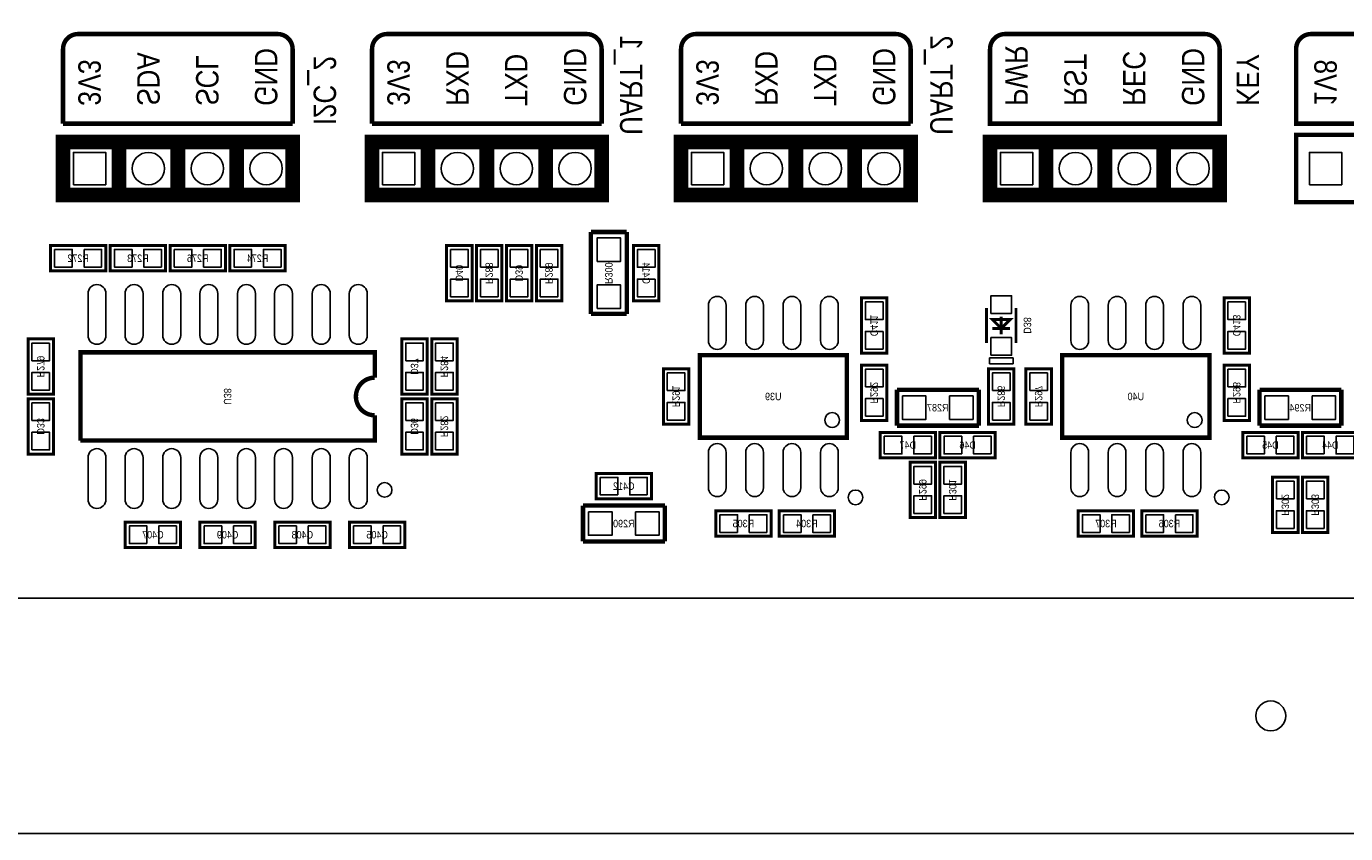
# Model space of a CAD drawing. Extents: x 0 to 150, y -8 to 98.
# Tile 7 of 13: x 77 to 122, y -8 to 19. Entities that reach past the tile are written whole.
import ezdxf
from ezdxf.enums import TextEntityAlignment as Align

# ---------------------------------------------------------------- set-up
doc = ezdxf.new("R2010")
doc.units = 0
for name, color, linetype in [('BG_OUTLINE', 92, 'CONTINUOUS'), ('BG_SILKSCREEN_BOTTOM', 52, 'CONTINUOUS'), ('PG_SILKSCREEN_BOTTOM', 150, 'CONTINUOUS'), ('PIN_BOTTOM', 253, 'CONTINUOUS'), ('RD_SILKSCREEN_BOTTOM', 80, 'CONTINUOUS')]:
    doc.layers.add(name, color=color, linetype=linetype)

msp = doc.modelspace()

# ---------------------------------------------------------------- linework, layer by layer
at = {"layer": 'BG_OUTLINE'}
msp.add_lwpolyline([(2.999994, 0), (146.99996, 0, 0.414214), (149.999954, 2.999994), (149.999954, 86.999826, 0.414214), (146.99996, 89.99982), (74.076052, 89.99982), (74.076052, 80.9498), (60.07608, 80.9498), (60.07608, 89.99982), (2.999994, 89.99982, 0.414214), (0, 86.999826), (0, 2.999994, 0.414214), (2.999994, 0), (2.999994, -1.999996), (0, -1.999996), (0, -5.999988, 0.414214), (1.999996, -7.999984), (147.999704, -7.999984, 0.414214), (149.9997, -5.999988), (149.9997, -1.999996), (146.999706, -1.999996), (146.999706, 0)], format="xyb", dxfattribs=at)
at = {"layer": 'BG_SILKSCREEN_BOTTOM', "const_width": 0.1524}
for points in [[(78.481936, 18.669, -0.414214), (78.989936, 19.177)], [(85.773768, 19.177, -0.414214), (86.281768, 18.669)], [(88.982042, 16.129), (88.982042, 18.669, -0.414214), (89.490042, 19.177), (96.273874, 19.177, -0.414214), (96.781874, 18.669), (96.781874, 16.129)], [(99.482148, 16.129), (99.482148, 18.669, -0.414214), (99.990148, 19.177), (106.77398, 19.177, -0.414214), (107.28198, 18.669), (107.28198, 16.129)], [(117.274086, 19.177), (110.490254, 19.177, 0.414214), (109.982254, 18.669), (109.982254, 16.129), (117.782086, 16.129), (117.782086, 18.669, 0.414214), (117.274086, 19.177)], [(132.38226, 18.669), (132.38226, 16.129), (120.382284, 16.129), (120.382284, 18.669, -0.414214), (120.890284, 19.177), (131.87426, 19.177, -0.414214), (132.38226, 18.669)]]:
    msp.add_lwpolyline(points, format="xyb", dxfattribs=at)
for points in [[(78.989936, 19.177), (85.773768, 19.177)], [(78.481936, 16.129), (78.481936, 18.669)], [(86.281768, 18.669), (86.281768, 16.129)], [(78.481936, 16.129), (86.281768, 16.129)], [(88.982042, 16.129), (96.781874, 16.129)], [(99.482148, 16.129), (107.28198, 16.129)], [(120.382284, 13.462), (132.38226, 13.462), (132.38226, 15.748), (120.382284, 15.748), (120.382284, 13.462)]]:
    msp.add_lwpolyline(points, dxfattribs=at)
at = {"layer": 'PG_SILKSCREEN_BOTTOM'}
for points, const_width in [([(78.78191, 13.705078), (86.281768, 13.705078), (86.281768, 15.504922), (78.481936, 15.504922), (78.481936, 13.705078), (78.78191, 13.705078)], 0.500126), ([(80.381856, 15.504922), (80.381856, 13.705078)], 0.500126), ([(82.381852, 15.504922), (82.381852, 13.705078)], 0.500126), ([(84.381848, 15.504922), (84.381848, 13.705078)], 0.500126), ([(89.282016, 13.705078), (96.781874, 13.705078), (96.781874, 15.504922), (88.982042, 15.504922), (88.982042, 13.705078), (89.282016, 13.705078)], 0.500126), ([(90.881962, 15.504922), (90.881962, 13.705078)], 0.500126), ([(92.881958, 15.504922), (92.881958, 13.705078)], 0.500126), ([(94.881954, 15.504922), (94.881954, 13.705078)], 0.500126), ([(99.782122, 13.705078), (107.28198, 13.705078), (107.28198, 15.504922), (99.482148, 15.504922), (99.482148, 13.705078), (99.782122, 13.705078)], 0.500126), ([(101.382068, 15.504922), (101.382068, 13.705078)], 0.500126), ([(103.382064, 15.504922), (103.382064, 13.705078)], 0.500126), ([(105.38206, 15.504922), (105.38206, 13.705078)], 0.500126), ([(110.282228, 13.705078), (117.782086, 13.705078), (117.782086, 15.504922), (109.982254, 15.504922), (109.982254, 13.705078), (110.282228, 13.705078)], 0.500126), ([(111.882174, 15.504922), (111.882174, 13.705078)], 0.500126), ([(113.88217, 15.504922), (113.88217, 13.705078)], 0.500126), ([(115.882166, 15.504922), (115.882166, 13.705078)], 0.500126), ([(97.6376, 12.446), (96.4184, 12.446)], 0.1524), ([(96.4184, 12.446), (96.4184, 9.6647)], 0.1524), ([(97.6376, 9.6647), (97.6376, 12.446)], 0.1524), ([(78.0542, 11.1252), (79.9338, 11.1252), (79.9338, 11.9888), (78.0542, 11.9888), (78.0542, 11.1252)], 0.1016), ([(81.9658, 11.9888), (80.0862, 11.9888), (80.0862, 11.1252), (81.9658, 11.1252), (81.9658, 11.9888)], 0.1016), ([(82.1182, 11.1252), (83.9978, 11.1252), (83.9978, 11.9888), (82.1182, 11.9888), (82.1182, 11.1252)], 0.1016), ([(86.0298, 11.9888), (84.1502, 11.9888), (84.1502, 11.1252), (86.0298, 11.1252), (86.0298, 11.9888)], 0.1016), ([(92.3798, 10.1092), (92.3798, 11.9888), (91.5162, 11.9888), (91.5162, 10.1092), (92.3798, 10.1092)], 0.1016), ([(93.3958, 10.1092), (93.3958, 11.9888), (92.5322, 11.9888), (92.5322, 10.1092), (93.3958, 10.1092)], 0.1016), ([(94.4118, 10.1092), (94.4118, 11.9888), (93.5482, 11.9888), (93.5482, 10.1092), (94.4118, 10.1092)], 0.1016), ([(95.4278, 10.1092), (95.4278, 11.9888), (94.5642, 11.9888), (94.5642, 10.1092), (95.4278, 10.1092)], 0.1016), ([(97.8662, 11.9888), (97.8662, 10.1092), (98.7298, 10.1092), (98.7298, 11.9888), (97.8662, 11.9888)], 0.1016), ([(105.6132, 10.2108), (105.6132, 8.3312), (106.4768, 8.3312), (106.4768, 10.2108), (105.6132, 10.2108)], 0.1016), ([(109.862874, 8.671052), (109.862874, 9.870948)], 0.100076), ([(110.863126, 8.671052), (110.863126, 9.870948)], 0.100076), ([(117.9322, 10.2108), (117.9322, 8.3312), (118.7958, 8.3312), (118.7958, 10.2108), (117.9322, 10.2108)], 0.1016), ([(96.4184, 9.6647), (97.6376, 9.6647)], 0.1524), ([(110.662974, 9.470898), (110.363, 9.170924), (110.063026, 9.470898), (110.662974, 9.470898)], 0.100076), ([(110.363, 8.971026), (110.363, 9.570974)], 0.100076), ([(110.662974, 9.170924), (110.063026, 9.170924)], 0.100076), ([(77.2922, 8.8138), (77.2922, 6.9342), (78.1558, 6.9342), (78.1558, 8.8138), (77.2922, 8.8138)], 0.1016), ([(90.8558, 6.9342), (90.8558, 8.8138), (89.9922, 8.8138), (89.9922, 6.9342), (90.8558, 6.9342)], 0.1016), ([(91.8718, 6.9342), (91.8718, 8.8138), (91.0082, 8.8138), (91.0082, 6.9342), (91.8718, 6.9342)], 0.1016), ([(105.116122, 8.258048), (100.115878, 8.258048), (100.115878, 5.457952), (105.116122, 5.457952), (105.116122, 8.258048)], 0.150114), ([(117.435122, 8.258048), (112.434878, 8.258048), (112.434878, 5.457952), (117.435122, 5.457952), (117.435122, 8.258048)], 0.150114), ([(99.7458, 5.9182), (99.7458, 7.7978), (98.8822, 7.7978), (98.8822, 5.9182), (99.7458, 5.9182)], 0.1016), ([(106.4768, 6.0452), (106.4768, 7.9248), (105.6132, 7.9248), (105.6132, 6.0452), (106.4768, 6.0452)], 0.1016), ([(110.7948, 5.9182), (110.7948, 7.7978), (109.9312, 7.7978), (109.9312, 5.9182), (110.7948, 5.9182)], 0.1016), ([(112.0648, 5.9182), (112.0648, 7.7978), (111.2012, 7.7978), (111.2012, 5.9182), (112.0648, 5.9182)], 0.1016), ([(118.7958, 6.0452), (118.7958, 7.9248), (117.9322, 7.9248), (117.9322, 6.0452), (118.7958, 6.0452)], 0.1016), ([(78.1558, 4.9022), (78.1558, 6.7818), (77.2922, 6.7818), (77.2922, 4.9022), (78.1558, 4.9022)], 0.1016), ([(90.8558, 4.9022), (90.8558, 6.7818), (89.9922, 6.7818), (89.9922, 4.9022), (90.8558, 4.9022)], 0.1016), ([(91.8718, 4.9022), (91.8718, 6.7818), (91.0082, 6.7818), (91.0082, 4.9022), (91.8718, 4.9022)], 0.1016), ([(109.601, 7.0866), (106.8197, 7.0866)], 0.1524), ([(106.8197, 7.0866), (106.8197, 5.8674)], 0.1524), ([(109.601, 5.8674), (109.601, 7.0866)], 0.1524), ([(121.92, 7.0866), (119.1387, 7.0866)], 0.1524), ([(119.1387, 7.0866), (119.1387, 5.8674)], 0.1524), ([(121.92, 5.8674), (121.92, 7.0866)], 0.1524), ([(89.07399, 5.858002), (89.07399, 5.357876), (79.07401, 5.357876)], 0.150114), ([(106.8197, 5.8674), (109.601, 5.8674)], 0.1524), ([(119.1387, 5.8674), (121.92, 5.8674)], 0.1524), ([(106.2482, 4.7752), (108.1278, 4.7752), (108.1278, 5.6388), (106.2482, 5.6388), (106.2482, 4.7752)], 0.1016), ([(110.1598, 5.6388), (108.2802, 5.6388), (108.2802, 4.7752), (110.1598, 4.7752), (110.1598, 5.6388)], 0.1016), ([(118.5672, 4.7752), (120.4468, 4.7752), (120.4468, 5.6388), (118.5672, 5.6388), (118.5672, 4.7752)], 0.1016), ([(122.4788, 5.6388), (120.5992, 5.6388), (120.5992, 4.7752), (122.4788, 4.7752), (122.4788, 5.6388)], 0.1016), ([(108.1278, 2.7432), (108.1278, 4.6228), (107.2642, 4.6228), (107.2642, 2.7432), (108.1278, 2.7432)], 0.1016), ([(109.1438, 2.7432), (109.1438, 4.6228), (108.2802, 4.6228), (108.2802, 2.7432), (109.1438, 2.7432)], 0.1016), ([(98.4758, 4.2418), (96.5962, 4.2418), (96.5962, 3.3782), (98.4758, 3.3782), (98.4758, 4.2418)], 0.1016), ([(120.4468, 2.2352), (120.4468, 4.1148), (119.5832, 4.1148), (119.5832, 2.2352), (120.4468, 2.2352)], 0.1016), ([(121.4628, 2.2352), (121.4628, 4.1148), (120.5992, 4.1148), (120.5992, 2.2352), (121.4628, 2.2352)], 0.1016), ([(98.933, 3.1496), (96.1517, 3.1496)], 0.1524), ([(96.1517, 3.1496), (96.1517, 1.9304)], 0.1524), ([(98.933, 1.9304), (98.933, 3.1496)], 0.1524), ([(102.5398, 2.9718), (100.6602, 2.9718), (100.6602, 2.1082), (102.5398, 2.1082), (102.5398, 2.9718)], 0.1016), ([(102.8192, 2.1082), (104.6988, 2.1082), (104.6988, 2.9718), (102.8192, 2.9718), (102.8192, 2.1082)], 0.1016), ([(114.8588, 2.9718), (112.9792, 2.9718), (112.9792, 2.1082), (114.8588, 2.1082), (114.8588, 2.9718)], 0.1016), ([(115.1382, 2.1082), (117.0178, 2.1082), (117.0178, 2.9718), (115.1382, 2.9718), (115.1382, 2.1082)], 0.1016), ([(82.4738, 2.5908), (80.5942, 2.5908), (80.5942, 1.7272), (82.4738, 1.7272), (82.4738, 2.5908)], 0.1016), ([(83.1342, 1.7272), (85.0138, 1.7272), (85.0138, 2.5908), (83.1342, 2.5908), (83.1342, 1.7272)], 0.1016), ([(85.6742, 1.7272), (87.5538, 1.7272), (87.5538, 2.5908), (85.6742, 2.5908), (85.6742, 1.7272)], 0.1016), ([(90.0938, 2.5908), (88.2142, 2.5908), (88.2142, 1.7272), (90.0938, 1.7272), (90.0938, 2.5908)], 0.1016), ([(96.1517, 1.9304), (98.933, 1.9304)], 0.1524)]:
    msp.add_lwpolyline(points, dxfattribs=dict(at, const_width=const_width))
at = {"layer": 'PG_SILKSCREEN_BOTTOM', "const_width": 0.150114}
msp.add_lwpolyline([(79.07401, 5.357876), (79.07401, 8.358124), (89.07399, 8.358124), (89.07399, 7.49808, 0.999984), (89.07399, 6.21792), (89.07399, 5.858002)], format="xyb", dxfattribs=at)
at = {"layer": 'PG_SILKSCREEN_BOTTOM'}
msp.add_lwpolyline([(110.76305, 7.971028), (109.96295, 7.971028), (109.96295, 8.170926), (110.76305, 8.170926)], close=True, dxfattribs=at)
for points in [[(104.865932, 6.0579, 1), (104.366068, 6.0581, 1)], [(117.184932, 6.0579, 1), (116.685068, 6.0581, 1)], [(89.657936, 3.683254, 1), (89.158336, 3.683186, 1)], [(105.66019, 3.429254, 1), (105.15997, 3.429086, 1)], [(118.10619, 3.429254, 1), (117.60597, 3.429086, 1)]]:
    msp.add_lwpolyline(points, format="xyb", close=True, dxfattribs=at)
at = {"layer": 'PIN_BOTTOM'}
for points in [[(78.831694, 14.054836), (78.831694, 15.15491), (79.931768, 15.15491), (79.931768, 14.054836)], [(89.3318, 14.054836), (89.3318, 15.15491), (90.431874, 15.15491), (90.431874, 14.054836)], [(99.831906, 14.054836), (99.831906, 15.15491), (100.93198, 15.15491), (100.93198, 14.054836)], [(110.332012, 14.054836), (110.332012, 15.15491), (111.432086, 15.15491), (111.432086, 14.054836)], [(120.832118, 14.054836), (120.832118, 15.15491), (121.932192, 15.15491), (121.932192, 14.054836)], [(96.62795, 11.44905), (97.42805, 11.44905), (97.42805, 12.24915), (96.62795, 12.24915)], [(78.194408, 11.85672), (78.194408, 11.25728), (78.793848, 11.25728), (78.793848, 11.85672)], [(79.194152, 11.85672), (79.194152, 11.25728), (79.793592, 11.25728), (79.793592, 11.85672)], [(80.825848, 11.25728), (80.825848, 11.85672), (80.226408, 11.85672), (80.226408, 11.25728)], [(81.825592, 11.25728), (81.825592, 11.85672), (81.226152, 11.85672), (81.226152, 11.25728)], [(82.258408, 11.85672), (82.258408, 11.25728), (82.857848, 11.25728), (82.857848, 11.85672)], [(83.258152, 11.85672), (83.258152, 11.25728), (83.857592, 11.25728), (83.857592, 11.85672)], [(84.889848, 11.25728), (84.889848, 11.85672), (84.290408, 11.85672), (84.290408, 11.25728)], [(85.889592, 11.25728), (85.889592, 11.85672), (85.290152, 11.85672), (85.290152, 11.25728)], [(91.64828, 11.249152), (92.24772, 11.249152), (92.24772, 11.848592), (91.64828, 11.848592)], [(92.66428, 11.249152), (93.26372, 11.249152), (93.26372, 11.848592), (92.66428, 11.848592)], [(93.68028, 11.249152), (94.27972, 11.249152), (94.27972, 11.848592), (93.68028, 11.848592)], [(94.69628, 11.249152), (95.29572, 11.249152), (95.29572, 11.848592), (94.69628, 11.848592)], [(98.59772, 11.848592), (97.99828, 11.848592), (97.99828, 11.249152), (98.59772, 11.249152)], [(91.64828, 10.249408), (92.24772, 10.249408), (92.24772, 10.848848), (91.64828, 10.848848)], [(92.66428, 10.249408), (93.26372, 10.249408), (93.26372, 10.848848), (92.66428, 10.848848)], [(93.68028, 10.249408), (94.27972, 10.249408), (94.27972, 10.848848), (93.68028, 10.848848)], [(94.69628, 10.249408), (95.29572, 10.249408), (95.29572, 10.848848), (94.69628, 10.848848)], [(98.59772, 10.848848), (97.99828, 10.848848), (97.99828, 10.249408), (98.59772, 10.249408)], [(96.62795, 9.84885), (97.42805, 9.84885), (97.42805, 10.64895), (96.62795, 10.64895)], [(106.34472, 10.070592), (105.74528, 10.070592), (105.74528, 9.471152), (106.34472, 9.471152)], [(110.012988, 9.680956), (110.713012, 9.680956), (110.713012, 10.280904), (110.012988, 10.280904)], [(118.66372, 10.070592), (118.06428, 10.070592), (118.06428, 9.471152), (118.66372, 9.471152)], [(106.34472, 9.070848), (105.74528, 9.070848), (105.74528, 8.471408), (106.34472, 8.471408)], [(118.66372, 9.070848), (118.06428, 9.070848), (118.06428, 8.471408), (118.66372, 8.471408)], [(78.02372, 8.673592), (77.42428, 8.673592), (77.42428, 8.074152), (78.02372, 8.074152)], [(90.12428, 8.074152), (90.72372, 8.074152), (90.72372, 8.673592), (90.12428, 8.673592)], [(91.14028, 8.074152), (91.73972, 8.074152), (91.73972, 8.673592), (91.14028, 8.673592)], [(110.012988, 8.261096), (110.713012, 8.261096), (110.713012, 8.861044), (110.012988, 8.861044)], [(78.02372, 7.673848), (77.42428, 7.673848), (77.42428, 7.074408), (78.02372, 7.074408)], [(90.12428, 7.074408), (90.72372, 7.074408), (90.72372, 7.673848), (90.12428, 7.673848)], [(91.14028, 7.074408), (91.73972, 7.074408), (91.73972, 7.673848), (91.14028, 7.673848)], [(99.01428, 7.058152), (99.61372, 7.058152), (99.61372, 7.657592), (99.01428, 7.657592)], [(105.74528, 7.185152), (106.34472, 7.185152), (106.34472, 7.784592), (105.74528, 7.784592)], [(110.06328, 7.058152), (110.66272, 7.058152), (110.66272, 7.657592), (110.06328, 7.657592)], [(111.33328, 7.058152), (111.93272, 7.058152), (111.93272, 7.657592), (111.33328, 7.657592)], [(118.06428, 7.185152), (118.66372, 7.185152), (118.66372, 7.784592), (118.06428, 7.784592)], [(105.74528, 6.185408), (106.34472, 6.185408), (106.34472, 6.784848), (105.74528, 6.784848)], [(107.00385, 6.87705), (107.00385, 6.07695), (107.80395, 6.07695), (107.80395, 6.87705)], [(108.60405, 6.87705), (108.60405, 6.07695), (109.40415, 6.07695), (109.40415, 6.87705)], [(118.06428, 6.185408), (118.66372, 6.185408), (118.66372, 6.784848), (118.06428, 6.784848)], [(119.32285, 6.87705), (119.32285, 6.07695), (120.12295, 6.07695), (120.12295, 6.87705)], [(120.92305, 6.87705), (120.92305, 6.07695), (121.72315, 6.07695), (121.72315, 6.87705)], [(77.42428, 6.042152), (78.02372, 6.042152), (78.02372, 6.641592), (77.42428, 6.641592)], [(90.12428, 6.042152), (90.72372, 6.042152), (90.72372, 6.641592), (90.12428, 6.641592)], [(91.14028, 6.042152), (91.73972, 6.042152), (91.73972, 6.641592), (91.14028, 6.641592)], [(99.01428, 6.058408), (99.61372, 6.058408), (99.61372, 6.657848), (99.01428, 6.657848)], [(110.06328, 6.058408), (110.66272, 6.058408), (110.66272, 6.657848), (110.06328, 6.657848)], [(111.33328, 6.058408), (111.93272, 6.058408), (111.93272, 6.657848), (111.33328, 6.657848)], [(77.42428, 5.042408), (78.02372, 5.042408), (78.02372, 5.641848), (77.42428, 5.641848)], [(90.12428, 5.042408), (90.72372, 5.042408), (90.72372, 5.641848), (90.12428, 5.641848)], [(91.14028, 5.042408), (91.73972, 5.042408), (91.73972, 5.641848), (91.14028, 5.641848)], [(106.388408, 5.50672), (106.388408, 4.90728), (106.987848, 4.90728), (106.987848, 5.50672)], [(107.388152, 5.50672), (107.388152, 4.90728), (107.987592, 4.90728), (107.987592, 5.50672)], [(109.019848, 4.90728), (109.019848, 5.50672), (108.420408, 5.50672), (108.420408, 4.90728)], [(110.019592, 4.90728), (110.019592, 5.50672), (109.420152, 5.50672), (109.420152, 4.90728)], [(118.707408, 5.50672), (118.707408, 4.90728), (119.306848, 4.90728), (119.306848, 5.50672)], [(119.707152, 5.50672), (119.707152, 4.90728), (120.306592, 4.90728), (120.306592, 5.50672)], [(121.338848, 4.90728), (121.338848, 5.50672), (120.739408, 5.50672), (120.739408, 4.90728)], [(122.338592, 4.90728), (122.338592, 5.50672), (121.739152, 5.50672), (121.739152, 4.90728)], [(97.335848, 3.51028), (97.335848, 4.10972), (96.736408, 4.10972), (96.736408, 3.51028)], [(98.335592, 3.51028), (98.335592, 4.10972), (97.736152, 4.10972), (97.736152, 3.51028)], [(107.39628, 3.883152), (107.99572, 3.883152), (107.99572, 4.482592), (107.39628, 4.482592)], [(108.41228, 3.883152), (109.01172, 3.883152), (109.01172, 4.482592), (108.41228, 4.482592)], [(119.71528, 3.375152), (120.31472, 3.375152), (120.31472, 3.974592), (119.71528, 3.974592)], [(120.73128, 3.375152), (121.33072, 3.375152), (121.33072, 3.974592), (120.73128, 3.974592)], [(107.39628, 2.883408), (107.99572, 2.883408), (107.99572, 3.482848), (107.39628, 3.482848)], [(108.41228, 2.883408), (109.01172, 2.883408), (109.01172, 3.482848), (108.41228, 3.482848)], [(96.33585, 2.94005), (96.33585, 2.13995), (97.13595, 2.13995), (97.13595, 2.94005)], [(97.93605, 2.94005), (97.93605, 2.13995), (98.73615, 2.13995), (98.73615, 2.94005)], [(101.399848, 2.24028), (101.399848, 2.83972), (100.800408, 2.83972), (100.800408, 2.24028)], [(102.399592, 2.24028), (102.399592, 2.83972), (101.800152, 2.83972), (101.800152, 2.24028)], [(102.959408, 2.83972), (102.959408, 2.24028), (103.558848, 2.24028), (103.558848, 2.83972)], [(103.959152, 2.83972), (103.959152, 2.24028), (104.558592, 2.24028), (104.558592, 2.83972)], [(113.718848, 2.24028), (113.718848, 2.83972), (113.119408, 2.83972), (113.119408, 2.24028)], [(114.718592, 2.24028), (114.718592, 2.83972), (114.119152, 2.83972), (114.119152, 2.24028)], [(115.278408, 2.83972), (115.278408, 2.24028), (115.877848, 2.24028), (115.877848, 2.83972)], [(116.278152, 2.83972), (116.278152, 2.24028), (116.877592, 2.24028), (116.877592, 2.83972)], [(119.71528, 2.375408), (120.31472, 2.375408), (120.31472, 2.974848), (119.71528, 2.974848)], [(120.73128, 2.375408), (121.33072, 2.375408), (121.33072, 2.974848), (120.73128, 2.974848)], [(81.333848, 1.85928), (81.333848, 2.45872), (80.734408, 2.45872), (80.734408, 1.85928)], [(82.333592, 1.85928), (82.333592, 2.45872), (81.734152, 2.45872), (81.734152, 1.85928)], [(83.274408, 2.45872), (83.274408, 1.85928), (83.873848, 1.85928), (83.873848, 2.45872)], [(84.274152, 2.45872), (84.274152, 1.85928), (84.873592, 1.85928), (84.873592, 2.45872)], [(85.814408, 2.45872), (85.814408, 1.85928), (86.413848, 1.85928), (86.413848, 2.45872)], [(86.814152, 2.45872), (86.814152, 1.85928), (87.413592, 1.85928), (87.413592, 2.45872)], [(88.953848, 1.85928), (88.953848, 2.45872), (88.354408, 2.45872), (88.354408, 1.85928)], [(89.953592, 1.85928), (89.953592, 2.45872), (89.354152, 2.45872), (89.354152, 1.85928)]]:
    msp.add_lwpolyline(points, close=True, dxfattribs=at)
for points in [[(79.32928, 10.35812), (79.32928, 8.93572, 1), (79.93888, 8.93572), (79.93888, 10.35812, 1)], [(80.58912, 10.35812), (80.58912, 8.93572, 1), (81.19872, 8.93572), (81.19872, 10.35812, 1)], [(81.86928, 10.35812), (81.86928, 8.93572, 1), (82.47888, 8.93572), (82.47888, 10.35812, 1)], [(83.12912, 10.35812), (83.12912, 8.93572, 1), (83.73872, 8.93572), (83.73872, 10.35812, 1)], [(84.40928, 10.35812), (84.40928, 8.93572, 1), (85.01888, 8.93572), (85.01888, 10.35812, 1)], [(85.66912, 10.35812), (85.66912, 8.93572, 1), (86.27872, 8.93572), (86.27872, 10.35812, 1)], [(86.94928, 10.35812), (86.94928, 8.93572, 1), (87.55888, 8.93572), (87.55888, 10.35812, 1)], [(88.20912, 10.35812), (88.20912, 8.93572, 1), (88.81872, 8.93572), (88.81872, 10.35812, 1)], [(100.411026, 9.958197), (100.411026, 8.758047, 1), (101.010974, 8.758047), (101.010974, 9.958197, 1)], [(101.681026, 9.958197), (101.681026, 8.758047, 1), (102.280974, 8.758047), (102.280974, 9.958197, 1)], [(102.951026, 9.958197), (102.951026, 8.758047, 1), (103.550974, 8.758047), (103.550974, 9.958197, 1)], [(104.221026, 9.958197), (104.221026, 8.758047, 1), (104.820974, 8.758047), (104.820974, 9.958197, 1)], [(112.730026, 9.958197), (112.730026, 8.758047, 1), (113.329974, 8.758047), (113.329974, 9.958197, 1)], [(114.000026, 9.958197), (114.000026, 8.758047, 1), (114.599974, 8.758047), (114.599974, 9.958197, 1)], [(115.270026, 9.958197), (115.270026, 8.758047, 1), (115.869974, 8.758047), (115.869974, 9.958197, 1)], [(116.540026, 9.958197), (116.540026, 8.758047, 1), (117.139974, 8.758047), (117.139974, 9.958197, 1)], [(79.32928, 4.78028), (79.32928, 3.35788, 1), (79.93888, 3.35788), (79.93888, 4.78028, 1)], [(80.58912, 4.78028), (80.58912, 3.35788, 1), (81.19872, 3.35788), (81.19872, 4.78028, 1)], [(81.86928, 4.78028), (81.86928, 3.35788, 1), (82.47888, 3.35788), (82.47888, 4.78028, 1)], [(83.12912, 4.78028), (83.12912, 3.35788, 1), (83.73872, 3.35788), (83.73872, 4.78028, 1)], [(84.40928, 4.78028), (84.40928, 3.35788, 1), (85.01888, 3.35788), (85.01888, 4.78028, 1)], [(85.66912, 4.78028), (85.66912, 3.35788, 1), (86.27872, 3.35788), (86.27872, 4.78028, 1)], [(86.94928, 4.78028), (86.94928, 3.35788, 1), (87.55888, 3.35788), (87.55888, 4.78028, 1)], [(88.20912, 4.78028), (88.20912, 3.35788, 1), (88.81872, 3.35788), (88.81872, 4.78028, 1)], [(100.411026, 4.957953), (100.411026, 3.757803, 1), (101.010974, 3.757803), (101.010974, 4.957953, 1)], [(101.681026, 4.957953), (101.681026, 3.757803, 1), (102.280974, 3.757803), (102.280974, 4.957953, 1)], [(102.951026, 4.957953), (102.951026, 3.757803, 1), (103.550974, 3.757803), (103.550974, 4.957953, 1)], [(104.221026, 4.957953), (104.221026, 3.757803, 1), (104.820974, 3.757803), (104.820974, 4.957953, 1)], [(112.730026, 4.957953), (112.730026, 3.757803, 1), (113.329974, 3.757803), (113.329974, 4.957953, 1)], [(114.000026, 4.957953), (114.000026, 3.757803, 1), (114.599974, 3.757803), (114.599974, 4.957953, 1)], [(115.270026, 4.957953), (115.270026, 3.757803, 1), (115.869974, 3.757803), (115.869974, 4.957953, 1)], [(116.540026, 4.957953), (116.540026, 3.757803, 1), (117.139974, 3.757803), (117.139974, 4.957953, 1)]]:
    msp.add_lwpolyline(points, format="xyb", close=True, dxfattribs=at)
for centre, radius in [((81.381854, 14.605), 0.550037), ((83.38185, 14.605), 0.550037), ((85.381846, 14.605), 0.550037), ((91.88196, 14.605), 0.550037), ((93.881956, 14.605), 0.550037), ((95.881952, 14.605), 0.550037), ((102.382066, 14.605), 0.550037), ((104.382062, 14.605), 0.550037), ((106.382058, 14.605), 0.550037), ((112.882172, 14.605), 0.550037), ((114.882168, 14.605), 0.550037), ((116.882164, 14.605), 0.550037), ((119.5197, -3.999992), 0.508)]:
    msp.add_circle(centre, radius, dxfattribs=at)

# ---------------------------------------------------------------- texts
at = {"layer": 'BG_SILKSCREEN_BOTTOM', "text_generation_flag": 2, "width": 0.866667}
for s, p in [('UART_1', (97.409, 15.748)), ('UART_2', (107.95, 15.748)), ('SDA', (81.000854, 16.7386)), ('GND', (85.000846, 16.7386)), ('RXD', (91.50096, 16.7386)), ('GND', (95.500952, 16.7386)), ('RXD', (102.001066, 16.7386)), ('GND', (106.001058, 16.7386)), ('PWR', (110.501176, 16.7386)), ('REC', (114.501168, 16.7386)), ('GND', (116.501164, 16.7386)), ('3V3', (79.000858, 16.7386)), ('SCL', (83.00085, 16.7386)), ('I2C_2', (86.995, 16.0782)), ('3V3', (89.500964, 16.7386)), ('TXD', (93.500956, 16.7386)), ('3V3', (100.00107, 16.7386)), ('TXD', (104.001062, 16.7386)), ('RST', (112.501172, 16.7386)), ('KEY', (118.364, 16.7386)), ('1V8', (121.001282, 16.7386))]:
    msp.add_text(s, height=0.762, rotation=270, dxfattribs=at).set_placement(p)
at = {"layer": 'RD_SILKSCREEN_BOTTOM', "text_generation_flag": 2, "width": 0.9}
for s, p in [('R272', (78.994, 11.43)), ('R273', (81.026, 11.43)), ('R276', (83.058, 11.43)), ('R274', (85.09, 11.43)), ('U39', (102.616, 6.731)), ('U40', (114.935, 6.731)), ('R287', (108.204, 6.35)), ('R294', (120.523, 6.35)), ('D47', (107.188, 5.08)), ('D46', (109.22, 5.08)), ('D45', (119.507, 5.08)), ('D44', (121.539, 5.08)), ('C412', (97.536, 3.683)), ('C407', (81.534, 2.032)), ('C409', (84.074, 2.032)), ('C408', (86.614, 2.032)), ('C405', (89.154, 2.032)), ('R290', (97.536, 2.413)), ('R305', (101.6, 2.413)), ('R304', (103.759, 2.413)), ('R307', (113.919, 2.413)), ('R306', (116.078, 2.413))]:
    msp.add_text(s, height=0.254, dxfattribs=at).set_placement(p, align=Align.CENTER)
for s, p in [('D40', (91.821, 11.049254)), ('R288', (92.837, 11.049254)), ('D39', (93.853, 11.049254)), ('R289', (94.869, 11.049254)), ('R300', (96.901, 11.049254)), ('C414', (98.171, 11.049254)), ('C411', (105.918, 9.271254)), ('D38', (111.125, 9.271)), ('C413', (118.237, 9.271254)), ('R279', (77.597, 7.874254)), ('D37', (90.297, 7.874254)), ('R284', (91.313, 7.874254)), ('R291', (99.187, 6.858254)), ('R292', (105.918, 6.985254)), ('R286', (110.236, 6.858254)), ('R297', (111.506, 6.858254)), ('R298', (118.237, 6.985254)), ('U38', (83.947, 6.858254)), ('D33', (77.597, 5.842254)), ('D36', (90.297, 5.842254)), ('R282', (91.313, 5.842254)), ('R299', (107.569, 3.683254)), ('R301', (108.585, 3.683254)), ('R302', (119.888, 3.175254)), ('R303', (120.904, 3.175254))]:
    msp.add_text(s, height=0.254, rotation=270, dxfattribs=at).set_placement(p, align=Align.CENTER)

doc.saveas('drawing.dxf')
